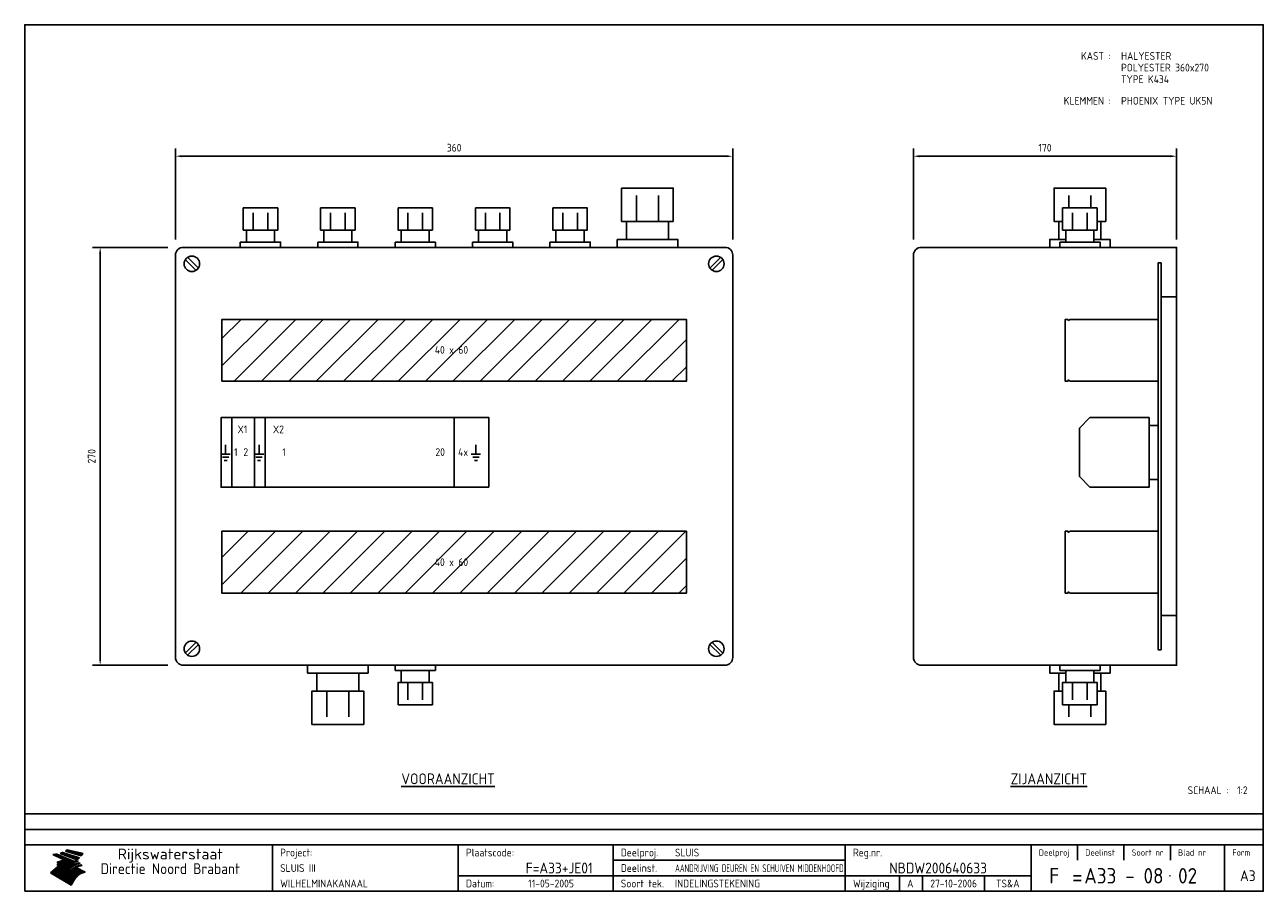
# Model space of a CAD drawing. Extents: x 20 to 820, y 20 to 580.
import ezdxf
from ezdxf.enums import TextEntityAlignment as Align

# ---------------------------------------------------------------- set-up
doc = ezdxf.new("R2010")
doc.units = 0
doc.header["$LTSCALE"] = 30
doc.header["$MEASUREMENT"] = 0
doc.layers.get('0').update_dxf_attribs({"linetype": 'CONTINUOUS'})
doc.layers.get('Defpoints').update_dxf_attribs({"linetype": 'CONTINUOUS'})
for name, color, linetype in [('0-25', 7, 'CONTINUOUS'), ('0-35', 2, 'CONTINUOUS'), ('0-50', 3, 'CONTINUOUS'), ('B-25', 7, 'CONTINUOUS'), ('B-35', 2, 'CONTINUOUS'), ('H-dim', 7, 'CONTINUOUS'), ('S-25', 7, 'CONTINUOUS')]:
    doc.layers.add(name, color=color, linetype=linetype)
doc.styles.add('ISO', font='iso.shx')
doc.styles.get("Standard").update_dxf_attribs({"font": 'iso.shx'})
doc.dimstyles.get("Standard").update_dxf_attribs({"dimtxt": 0.18, "dimasz": 0.18, "dimexe": 0.18, "dimexo": 0.0625, "dimgap": 0.09, "dimtad": 0, "dimtih": 1, "dimtoh": 1, "dimdec": 4, "dimzin": 0, "dimdsep": 46, "dimtxsty": 'Standard', "dimcen": 0.09, "dimadec": 0, "dimazin": 0, "dimtfac": 1, "dimtdec": 4, "dimtofl": 0, "dimtmove": 0, "dimatfit": 3, "dimfxl": 0, "dimtolj": 1, "dimtzin": 0, "dimarcsym": 0})

# ---------------------------------------------------------------- blocks, each defined once
blk = doc.blocks.new('KADER-A3')
at = {"layer": '0-25'}
for p, q in [((410, 35), (10, 35)), ((410, 30), (10, 30)), ((350, 25), (350, 20)), ((365, 25), (365, 20)), ((380, 25), (380, 20)), ((200, 20), (275, 20)), ((150, 15), (335, 15)), ((292.5, 15), (292.5, 10)), ((300, 15), (300, 10)), ((320, 15), (320, 10))]:
    blk.add_line(p, q, dxfattribs=at)
at = {"layer": '0-25', "color": 7}
for p, q in [((19.1, 21.89), (25.12, 19)), ((19.1, 21.89), (25.12, 19)), ((19.17, 21.86), (20.7, 21.86)), ((19.29, 21.8), (20.83, 21.8)), ((19.4, 21.75), (20.96, 21.75)), ((19.52, 21.69), (21.09, 21.69)), ((19.64, 21.63), (21.22, 21.63)), ((19.74, 21.92), (20.56, 21.92)), ((19.75, 21.58), (21.36, 21.58)), ((19.87, 21.52), (21.49, 21.52)), ((19.99, 21.47), (21.62, 21.47)), ((20.11, 21.41), (21.75, 21.41)), ((20.22, 21.35), (21.88, 21.35)), ((20.25, 21.97), (20.43, 21.97)), ((20.34, 21.3), (22.02, 21.3)), ((20.38, 21.99), (26.02, 19.59)), ((20.38, 21.99), (26.02, 19.59)), ((20.46, 21.24), (22.15, 21.24)), ((20.57, 21.18), (22.28, 21.18)), ((20.69, 21.13), (22.41, 21.13)), ((20.81, 21.07), (22.55, 21.07)), ((20.92, 21.02), (22.68, 21.02)), ((21.04, 20.96), (22.81, 20.96)), ((21.16, 20.9), (22.94, 20.9)), ((21.27, 20.85), (23.07, 20.85)), ((21.39, 20.79), (23.21, 20.79)), ((21.47, 22.25), (26.83, 20.19)), ((21.47, 22.25), (26.83, 20.19)), ((21.49, 22.25), (23.07, 22.25)), ((21.51, 20.73), (23.34, 20.73)), ((21.6, 22.2), (23.25, 22.2)), ((21.63, 20.68), (23.47, 20.68)), ((21.65, 22.31), (22.89, 22.31)), ((21.74, 20.62), (23.6, 20.62)), ((21.75, 22.14), (23.42, 22.14)), ((21.8, 22.37), (22.71, 22.37)), ((21.86, 20.57), (23.73, 20.57)), ((21.9, 22.08), (23.6, 22.08)), ((21.94, 22.42), (22.53, 22.42)), ((21.98, 20.51), (23.87, 20.51)), ((22.04, 22.03), (23.78, 22.03)), ((22.06, 22.48), (22.36, 22.48)), ((22.09, 20.45), (24, 20.45)), ((22.18, 22.53), (27.65, 20.8)), ((22.18, 22.53), (27.65, 20.8)), ((22.19, 21.97), (23.96, 21.97)), ((22.21, 20.4), (24.13, 20.4)), ((22.33, 20.34), (24.26, 20.34)), ((22.34, 21.92), (24.13, 21.92)), ((22.37, 20), (23.08, 20)), ((22.44, 20.28), (24.4, 20.28)), ((22.48, 21.86), (24.31, 21.86)), ((22.49, 20.06), (23.04, 20.06)), ((22.56, 20.23), (24.53, 20.23)), ((22.61, 20.12), (22.93, 20.12)), ((22.63, 21.8), (24.49, 21.8)), ((22.68, 20.17), (24.66, 20.17)), ((22.71, 20.17), (22.82, 20.17)), ((23.11, 20.02), (22.77, 20.2)), ((23.11, 20.02), (22.77, 20.2)), ((22.78, 21.75), (24.67, 21.75)), ((22.79, 20.12), (24.79, 20.12)), ((22.91, 20.06), (24.92, 20.06)), ((22.92, 21.69), (24.85, 21.69)), ((23.03, 20), (25.06, 20)), ((23.07, 21.63), (25.02, 21.63)), ((23.14, 22.99), (28.22, 21.46)), ((23.14, 22.99), (28.22, 21.46)), ((23.15, 22.98), (25.33, 22.98)), ((23.22, 21.58), (25.2, 21.58)), ((23.23, 23.04), (25.09, 23.04)), ((23.32, 23.1), (24.84, 23.1)), ((23.34, 22.93), (25.57, 22.93)), ((23.36, 21.52), (25.38, 21.52)), ((23.4, 23.15), (24.6, 23.15)), ((23.49, 23.21), (24.36, 23.21)), ((23.51, 21.47), (25.56, 21.47)), ((23.52, 22.87), (25.81, 22.87)), ((23.57, 23.27), (24.12, 23.27)), ((23.64, 23.32), (23.87, 23.32)), ((23.66, 21.41), (25.74, 21.41)), ((23.7, 23.36), (28.82, 22.17)), ((23.7, 23.36), (28.82, 22.17)), ((23.71, 22.82), (26.06, 22.82)), ((23.8, 21.35), (25.91, 21.35)), ((23.9, 22.76), (26.3, 22.76)), ((23.95, 21.3), (26.09, 21.3)), ((24.09, 22.7), (26.54, 22.7)), ((24.09, 21.24), (26.27, 21.24)), ((24.24, 21.18), (26.45, 21.18)), ((24.27, 22.65), (26.78, 22.65)), ((24.39, 21.13), (26.62, 21.13)), ((24.46, 22.59), (27.03, 22.59)), ((24.53, 21.07), (26.8, 21.07)), ((24.65, 22.53), (27.27, 22.53)), ((24.68, 21.02), (26.98, 21.02)), ((24.83, 20.96), (27.16, 20.96)), ((24.84, 22.48), (27.51, 22.48)), ((24.97, 20.9), (27.34, 20.9)), ((25.02, 22.42), (27.75, 22.42)), ((25.12, 20.85), (27.51, 20.85)), ((25.21, 22.37), (28, 22.37)), ((25.27, 20.79), (27.63, 20.79)), ((25.4, 22.31), (28.24, 22.31)), ((25.41, 20.73), (27.57, 20.73)), ((25.56, 20.68), (27.51, 20.68)), ((25.58, 22.25), (28.48, 22.25)), ((25.71, 20.62), (27.44, 20.62)), ((25.77, 22.2), (28.72, 22.2)), ((25.85, 20.57), (27.37, 20.57)), ((25.96, 22.14), (28.79, 22.14)), ((26, 20.51), (27.29, 20.51)), ((26.15, 22.08), (28.75, 22.08)), ((26.15, 20.45), (27.22, 20.45)), ((26.29, 20.4), (27.14, 20.4)), ((26.33, 22.03), (28.71, 22.03)), ((26.44, 20.34), (27.06, 20.34)), ((26.52, 21.97), (28.66, 21.97)), ((26.59, 20.28), (26.97, 20.28)), ((26.71, 21.92), (28.62, 21.92)), ((26.73, 20.23), (26.89, 20.23)), ((26.9, 21.86), (28.57, 21.86)), ((27.08, 21.8), (28.52, 21.8)), ((27.27, 21.75), (28.48, 21.75)), ((27.46, 21.69), (28.43, 21.69)), ((27.65, 21.63), (28.38, 21.63)), ((27.83, 21.58), (28.33, 21.58)), ((28.02, 21.52), (28.28, 21.52)), ((28.21, 21.47), (28.22, 21.47)), ((20.58, 17.88), (18.3, 16)), ((20.58, 17.88), (18.3, 16)), ((24.94, 11.97), (18.3, 16)), ((24.94, 11.97), (18.3, 16)), ((18.31, 16.01), (20.96, 16.01)), ((18.38, 16.07), (21.46, 16.07)), ((18.45, 16.12), (21.88, 16.12)), ((18.52, 16.18), (22.15, 16.18)), ((18.59, 16.23), (22.38, 16.23)), ((18.65, 16.29), (22.58, 16.29)), ((18.72, 16.35), (22.75, 16.35)), ((18.79, 16.4), (22.91, 16.4)), ((18.86, 16.46), (20.6, 16.46)), ((18.93, 16.52), (20.6, 16.52)), ((18.99, 16.57), (20.6, 16.57)), ((19.06, 16.63), (20.6, 16.63)), ((19.13, 16.68), (20.6, 16.68)), ((19.2, 16.74), (20.6, 16.74)), ((19.27, 16.8), (20.6, 16.8)), ((19.33, 16.85), (21.07, 16.85)), ((19.4, 16.91), (21.55, 16.91)), ((19.47, 16.97), (21.88, 16.97)), ((19.54, 17.02), (22.13, 17.02)), ((19.61, 17.08), (22.34, 17.08)), ((19.67, 17.13), (20.6, 17.13)), ((19.74, 17.19), (20.6, 17.19)), ((19.81, 17.25), (20.6, 17.25)), ((19.88, 17.3), (20.6, 17.3)), ((19.95, 17.36), (20.6, 17.36)), ((20.01, 17.42), (20.6, 17.42)), ((20.08, 17.47), (20.93, 17.47)), ((20.15, 17.53), (21.26, 17.53)), ((20.22, 17.58), (21.51, 17.58)), ((20.29, 17.64), (21.72, 17.64)), ((20.35, 17.7), (21.9, 17.7)), ((20.42, 17.75), (22.07, 17.75)), ((20.49, 17.81), (22.22, 17.81)), ((20.56, 17.87), (22.36, 17.87)), ((20.6, 19.11), (20.58, 19.51)), ((20.6, 19.11), (20.58, 19.51)), ((20.58, 19.5), (22.09, 19.5)), ((20.58, 19.44), (21.95, 19.44)), ((20.59, 19.38), (21.79, 19.38)), ((20.59, 19.33), (21.62, 19.33)), ((20.59, 19.27), (21.42, 19.27)), ((20.6, 19.22), (21.2, 19.22)), ((20.6, 19.16), (20.93, 19.16)), ((20.6, 19.11), (20.69, 19.12)), ((20.6, 19.11), (20.69, 19.12)), ((20.6, 18.79), (20.77, 18.81)), ((20.6, 18.79), (20.77, 18.81)), ((20.6, 18.29), (20.6, 18.79)), ((20.6, 18.29), (20.6, 18.79)), ((20.6, 18.77), (22.46, 18.77)), ((20.6, 18.71), (22.33, 18.71)), ((20.6, 18.65), (22.19, 18.65)), ((20.6, 18.6), (22.04, 18.6)), ((20.6, 18.54), (21.87, 18.54)), ((20.6, 18.48), (21.68, 18.48)), ((20.6, 18.43), (21.46, 18.43)), ((20.6, 18.37), (21.21, 18.37)), ((20.6, 18.29), (20.88, 18.32)), ((20.6, 18.29), (20.88, 18.32)), ((20.6, 18.32), (20.87, 18.32)), ((20.6, 17.88), (20.86, 17.91)), ((20.6, 17.88), (20.86, 17.91)), ((20.6, 17.43), (20.97, 17.48)), ((20.6, 17.43), (20.97, 17.48)), ((20.6, 17.43), (20.6, 17.09)), ((20.6, 17.43), (20.6, 17.09)), ((20.6, 17.09), (21.26, 17.16)), ((20.6, 17.09), (21.26, 17.16)), ((20.6, 16.8), (21.37, 16.89)), ((20.6, 16.8), (21.37, 16.89)), ((20.6, 16.8), (20.6, 16.45)), ((20.6, 16.8), (20.6, 16.45)), ((20.6, 16.45), (21.56, 16.56)), ((20.6, 16.45), (21.56, 16.56)), ((20.6, 15.97), (21.67, 16.09)), ((20.6, 15.97), (21.67, 16.09)), ((20.7, 16.46), (23.06, 16.46)), ((20.9, 19.55), (22.23, 19.55)), ((20.9, 18.82), (22.59, 18.82)), ((20.98, 17.92), (22.5, 17.92)), ((21.02, 17.13), (22.53, 17.13)), ((21.19, 19.61), (22.35, 19.61)), ((21.2, 16.52), (23.2, 16.52)), ((21.32, 18.88), (22.71, 18.88)), ((21.32, 17.98), (22.62, 17.98)), ((21.42, 19.67), (22.47, 19.67)), ((21.47, 17.19), (22.7, 17.19)), ((21.59, 18.03), (22.74, 18.03)), ((21.61, 18.93), (22.82, 18.93)), ((21.62, 19.72), (22.59, 19.72)), ((21.72, 16.57), (23.32, 16.57)), ((21.77, 17.25), (22.85, 17.25)), ((21.8, 19.78), (22.69, 19.78)), ((21.8, 18.09), (22.85, 18.09)), ((21.84, 18.99), (22.92, 18.99)), ((21.96, 19.83), (22.79, 19.83)), ((21.99, 18.15), (22.95, 18.15)), ((22.01, 17.3), (22.99, 17.3)), ((22.03, 19.05), (23.03, 19.05)), ((22.1, 16.63), (23.44, 16.63)), ((22.11, 19.89), (22.89, 19.89)), ((22.16, 18.2), (23.05, 18.2)), ((22.21, 19.1), (23.12, 19.1)), ((22.21, 17.36), (23.12, 17.36)), ((22.24, 19.95), (22.99, 19.95)), ((22.31, 18.26), (23.15, 18.26)), ((22.36, 19.16), (23.22, 19.16)), ((22.38, 16.68), (23.56, 16.68)), ((22.39, 17.42), (23.24, 17.42)), ((22.45, 18.32), (23.24, 18.32)), ((22.51, 19.22), (23.3, 19.22)), ((22.56, 17.47), (23.36, 17.47)), ((22.59, 18.37), (23.33, 18.37)), ((22.6, 16.74), (23.66, 16.74)), ((22.64, 19.27), (23.39, 19.27)), ((22.71, 18.43), (23.42, 18.43)), ((22.71, 17.53), (23.47, 17.53)), ((22.77, 19.33), (23.47, 19.33)), ((22.79, 16.8), (23.77, 16.8)), ((22.83, 18.48), (23.5, 18.48)), ((22.84, 17.58), (23.57, 17.58)), ((22.89, 19.38), (23.55, 19.38)), ((22.94, 18.54), (23.58, 18.54)), ((22.96, 16.85), (23.86, 16.85)), ((22.97, 17.64), (23.67, 17.64)), ((23, 19.44), (23.63, 19.44)), ((23.04, 18.6), (23.66, 18.6)), ((23.1, 19.5), (23.72, 19.5)), ((23.1, 17.7), (23.77, 17.7)), ((23.12, 16.91), (23.96, 16.91)), ((23.14, 18.65), (23.74, 18.65)), ((23.15, 19.95), (25.19, 19.95)), ((23.21, 19.55), (23.8, 19.55)), ((23.21, 17.75), (23.86, 17.75)), ((23.21, 16.01), (28.9, 16.01)), ((23.24, 18.71), (23.82, 18.71)), ((23.26, 19.89), (25.32, 19.89)), ((23.26, 16.97), (24.05, 16.97)), ((23.3, 19.61), (23.88, 19.61)), ((23.32, 17.81), (23.95, 17.81)), ((23.33, 18.77), (23.91, 18.77)), ((23.37, 16.07), (29.08, 16.07)), ((23.38, 19.83), (25.45, 19.83)), ((23.39, 19.67), (23.81, 19.67)), ((23.39, 17.02), (24.14, 17.02)), ((23.42, 18.82), (23.99, 18.82)), ((23.42, 17.87), (24.03, 17.87)), ((23.45, 19.7), (23.58, 19.79)), ((23.45, 19.7), (23.58, 19.79)), ((23.48, 19.72), (23.7, 19.72)), ((23.5, 19.78), (25.58, 19.78)), ((23.51, 18.88), (24.07, 18.88)), ((23.51, 16.12), (29.27, 16.12)), ((23.52, 17.92), (24.11, 17.92)), ((23.52, 17.08), (24.22, 17.08)), ((23.54, 18.9), (24.3, 19.42)), ((23.54, 18.9), (24.3, 19.42)), ((23.56, 19.78), (23.59, 19.78)), ((23.56, 19.39), (23.9, 19.62)), ((23.56, 19.39), (23.9, 19.62)), ((23.58, 19.79), (23.9, 19.62)), ((23.58, 19.79), (23.9, 19.62)), ((23.59, 18.93), (24.15, 18.93)), ((23.61, 19.72), (25.72, 19.72)), ((23.62, 17.98), (24.2, 17.98)), ((23.63, 17.13), (24.3, 17.13)), ((23.65, 18.59), (24.62, 19.25)), ((23.65, 18.59), (24.62, 19.25)), ((29.41, 16.17), (23.65, 16.17)), ((23.67, 18.99), (24.23, 18.99)), ((23.71, 18.03), (24.28, 18.03)), ((23.73, 19.67), (25.85, 19.67)), ((23.75, 19.05), (24.32, 19.05)), ((23.75, 17.19), (24.38, 17.19)), ((23.77, 16.23), (29.47, 16.23)), ((23.79, 18.09), (24.36, 18.09)), ((23.83, 19.1), (24.4, 19.1)), ((23.85, 19.61), (25.98, 19.61)), ((23.85, 17.25), (24.46, 17.25)), ((23.88, 18.15), (24.44, 18.15)), ((23.89, 16.29), (29.36, 16.29)), ((23.92, 19.16), (24.48, 19.16)), ((23.94, 18.19), (25.23, 19.07)), ((23.94, 18.19), (25.23, 19.07)), ((23.95, 17.3), (24.55, 17.3)), ((23.96, 19.55), (25.96, 19.55)), ((23.96, 18.2), (24.53, 18.2)), ((24, 19.22), (24.56, 19.22)), ((24, 16.35), (29.24, 16.35)), ((24.04, 18.26), (24.61, 18.26)), ((24.05, 17.36), (24.63, 17.36)), ((24.06, 17.88), (25.34, 18.76)), ((24.06, 17.88), (25.34, 18.76)), ((24.08, 19.5), (25.88, 19.5)), ((24.08, 19.27), (24.58, 19.27)), ((24.11, 16.4), (29.13, 16.4)), ((24.13, 18.32), (24.69, 18.32)), ((24.14, 17.42), (24.71, 17.42)), ((24.16, 19.33), (24.47, 19.33)), ((24.2, 19.44), (25.79, 19.44)), ((24.21, 18.37), (24.77, 18.37)), ((24.21, 16.46), (29.02, 16.46)), ((24.23, 17.47), (24.79, 17.47)), ((24.24, 17.48), (25.52, 18.36)), ((24.24, 17.48), (25.52, 18.36)), ((24.25, 19.38), (24.36, 19.38)), ((24.29, 18.43), (24.85, 18.43)), ((24.3, 19.42), (24.62, 19.25)), ((24.3, 19.42), (24.62, 19.25)), ((24.31, 19.38), (25.71, 19.38)), ((24.31, 17.53), (24.87, 17.53)), ((24.31, 16.52), (28.91, 16.52)), ((24.35, 17.17), (25.64, 18.05)), ((24.35, 17.17), (25.64, 18.05)), ((24.37, 18.48), (24.94, 18.48)), ((24.39, 17.58), (24.96, 17.58)), ((24.4, 16.57), (28.79, 16.57)), ((24.43, 19.33), (25.62, 19.33)), ((24.45, 18.54), (25.02, 18.54)), ((24.47, 17.64), (25.04, 17.64)), ((24.49, 16.63), (28.68, 16.63)), ((24.54, 18.6), (25.1, 18.6)), ((24.55, 19.27), (25.54, 19.27)), ((24.56, 17.7), (25.12, 17.7)), ((24.57, 16.68), (28.57, 16.68)), ((24.62, 18.65), (25.18, 18.65)), ((24.63, 16.72), (25.91, 17.6)), ((24.63, 16.72), (25.91, 17.6)), ((24.64, 17.75), (25.2, 17.75)), ((24.66, 16.74), (28.45, 16.74)), ((24.67, 19.22), (25.45, 19.22)), ((24.7, 18.71), (25.27, 18.71)), ((24.72, 17.81), (25.29, 17.81)), ((24.74, 16.8), (28.34, 16.8)), ((24.78, 19.16), (25.37, 19.16)), ((24.78, 18.77), (25.34, 18.77)), ((24.8, 17.87), (25.37, 17.87)), ((24.82, 16.85), (28.23, 16.85)), ((24.87, 18.82), (25.4, 18.82)), ((24.89, 17.92), (25.45, 17.92)), ((24.9, 19.1), (25.28, 19.1)), ((24.9, 16.91), (28.11, 16.91)), ((24.95, 18.88), (25.45, 18.88)), ((24.97, 17.98), (25.53, 17.98)), ((24.99, 16.97), (28, 16.97)), ((25.02, 19.05), (25.2, 19.05)), ((25.03, 18.93), (25.51, 18.93)), ((25.05, 18.03), (25.61, 18.03)), ((25.07, 17.02), (27.89, 17.02)), ((25.11, 18.99), (25.57, 18.99)), ((26.02, 19.59), (25.12, 19)), ((26.02, 19.59), (25.12, 19)), ((25.13, 18.09), (25.68, 18.09)), ((25.15, 17.08), (27.77, 17.08)), ((25.19, 19.05), (25.63, 19.05)), ((25.21, 18.15), (25.75, 18.15)), ((25.23, 17.13), (27.66, 17.13)), ((25.26, 19.1), (25.7, 19.1)), ((25.3, 18.2), (25.82, 18.2)), ((25.31, 17.19), (27.55, 17.19)), ((25.33, 19.16), (25.77, 19.16)), ((25.38, 18.26), (25.89, 18.26)), ((25.39, 19.22), (25.85, 19.22)), ((25.4, 17.25), (27.43, 17.25)), ((25.46, 18.32), (25.97, 18.32)), ((25.47, 19.27), (25.93, 19.27)), ((25.48, 17.3), (27.32, 17.3)), ((25.54, 19.33), (26.03, 19.33)), ((25.54, 18.37), (26.06, 18.37)), ((25.56, 17.36), (27.21, 17.36)), ((25.62, 18.43), (26.14, 18.43)), ((25.63, 19.38), (26.13, 19.38)), ((25.64, 17.42), (27.1, 17.42)), ((25.7, 18.48), (26.24, 18.48)), ((25.72, 19.44), (26.24, 19.44)), ((25.73, 17.47), (26.98, 17.47)), ((25.79, 18.54), (26.34, 18.54)), ((25.81, 17.53), (26.87, 17.53)), ((25.82, 19.5), (26.36, 19.5)), ((25.89, 18.6), (26.46, 18.6)), ((25.89, 17.58), (26.76, 17.58)), ((25.93, 19.55), (26.53, 19.55)), ((25.96, 17.64), (26.64, 17.64)), ((25.99, 18.65), (26.58, 18.65)), ((26.04, 17.7), (26.59, 17.7)), ((26.06, 19.61), (26.85, 19.61)), ((26.1, 18.71), (26.72, 18.71)), ((26.12, 17.75), (26.67, 17.75)), ((26.2, 17.81), (26.76, 17.81)), ((26.21, 19.67), (27.23, 19.67)), ((26.23, 18.77), (26.89, 18.77)), ((26.29, 17.87), (26.86, 17.87)), ((26.37, 18.82), (27.09, 18.82)), ((26.39, 17.92), (26.97, 17.92)), ((26.44, 19.72), (27.18, 19.72)), ((26.49, 17.98), (27.09, 17.98)), ((26.53, 18.88), (27.34, 18.88)), ((26.56, 17.68), (29.54, 16.2)), ((26.56, 17.68), (29.54, 16.2)), ((26.6, 18.03), (27.22, 18.03)), ((26.72, 18.09), (27.38, 18.09)), ((26.73, 18.93), (27.66, 18.93)), ((26.85, 18.15), (27.56, 18.15)), ((26.99, 18.99), (27.9, 18.99)), ((27, 18.2), (27.8, 18.2)), ((27.13, 19.78), (27.25, 19.64)), ((27.13, 19.78), (27.25, 19.64)), ((27.18, 18.26), (28.13, 18.26)), ((27.26, 19.05), (27.84, 19.05)), ((27.39, 18.32), (28.47, 18.32)), ((27.7, 18.37), (28.49, 18.37)), ((27.78, 19.1), (27.93, 18.96)), ((27.78, 19.1), (27.93, 18.96)), ((28, 18.43), (28.44, 18.43)), ((28.29, 15.83), (29.54, 16.2)), ((28.29, 15.83), (29.54, 16.2)), ((28.39, 18.48), (28.54, 18.32)), ((28.39, 18.48), (28.54, 18.32)), ((29.54, 16.2), (29.45, 16.17)), ((29.54, 16.2), (29.45, 16.17)), ((29.46, 16.18), (29.47, 16.18)), ((18.38, 15.95), (20.6, 15.95)), ((18.47, 15.9), (20.6, 15.9)), ((18.57, 15.84), (20.6, 15.84)), ((18.66, 15.78), (20.6, 15.78)), ((18.75, 15.73), (20.6, 15.73)), ((18.85, 15.67), (20.6, 15.67)), ((18.94, 15.62), (20.6, 15.62)), ((19.03, 15.56), (27.83, 15.56)), ((19.12, 15.5), (27.75, 15.5)), ((19.22, 15.45), (27.66, 15.45)), ((19.31, 15.39), (27.58, 15.39)), ((19.4, 15.33), (27.5, 15.33)), ((19.49, 15.28), (27.43, 15.28)), ((19.59, 15.22), (27.36, 15.22)), ((19.68, 15.17), (27.29, 15.17)), ((19.77, 15.11), (27.22, 15.11)), ((19.86, 15.05), (27.15, 15.05)), ((19.96, 15), (27.09, 15)), ((20.05, 14.94), (27.02, 14.94)), ((20.14, 14.88), (26.96, 14.88)), ((20.24, 14.83), (26.9, 14.83)), ((20.33, 14.77), (26.84, 14.77)), ((20.42, 14.72), (26.79, 14.72)), ((20.51, 14.66), (26.73, 14.66)), ((20.6, 15.97), (20.6, 15.58)), ((20.6, 15.97), (20.6, 15.58)), ((20.6, 15.58), (21.95, 15.73)), ((20.6, 15.58), (21.95, 15.73)), ((20.61, 14.6), (26.68, 14.6)), ((20.7, 14.55), (26.62, 14.55)), ((20.79, 14.49), (26.57, 14.49)), ((20.88, 14.43), (26.52, 14.43)), ((20.94, 15.62), (27.92, 15.62)), ((20.98, 14.38), (26.47, 14.38)), ((21.07, 14.32), (26.42, 14.32)), ((21.16, 14.27), (26.38, 14.27)), ((21.25, 14.21), (26.33, 14.21)), ((21.35, 14.15), (26.29, 14.15)), ((21.44, 14.1), (26.24, 14.1)), ((21.45, 15.67), (28.01, 15.67)), ((21.53, 14.04), (26.2, 14.04)), ((21.63, 13.98), (26.16, 13.98)), ((21.72, 13.93), (26.12, 13.93)), ((21.81, 13.87), (26.08, 13.87)), ((21.9, 13.82), (26.04, 13.82)), ((21.96, 15.73), (28.11, 15.73)), ((22, 13.76), (26, 13.76)), ((22.09, 13.7), (25.96, 13.7)), ((22.18, 13.65), (25.93, 13.65)), ((22.27, 13.59), (25.89, 13.59)), ((22.34, 15.78), (28.21, 15.78)), ((22.37, 13.53), (25.86, 13.53)), ((22.46, 13.48), (25.82, 13.48)), ((22.55, 13.42), (25.79, 13.42)), ((22.62, 15.84), (28.33, 15.84)), ((22.65, 13.37), (25.76, 13.37)), ((22.74, 13.31), (25.73, 13.31)), ((22.83, 13.25), (25.69, 13.25)), ((22.84, 15.9), (28.52, 15.9)), ((22.92, 13.2), (25.66, 13.2)), ((23.02, 13.14), (25.63, 13.14)), ((23.04, 15.95), (28.71, 15.95)), ((23.11, 13.08), (25.59, 13.08)), ((23.2, 13.03), (25.56, 13.03)), ((23.29, 12.97), (25.53, 12.97)), ((23.39, 12.92), (25.5, 12.92)), ((23.48, 12.86), (25.46, 12.86)), ((23.57, 12.8), (25.43, 12.8)), ((23.66, 12.75), (25.4, 12.75)), ((23.76, 12.69), (25.36, 12.69)), ((23.85, 12.63), (25.33, 12.63)), ((23.94, 12.58), (25.3, 12.58)), ((24.04, 12.52), (25.26, 12.52)), ((24.13, 12.47), (25.23, 12.47)), ((24.22, 12.41), (25.2, 12.41)), ((24.31, 12.35), (25.17, 12.35)), ((24.41, 12.3), (25.13, 12.3)), ((24.5, 12.24), (25.1, 12.24)), ((24.59, 12.18), (25.07, 12.18)), ((24.68, 12.13), (25.03, 12.13)), ((24.78, 12.07), (25, 12.07)), ((24.87, 12.02), (24.97, 12.02)), ((24.94, 11.97), (25.81, 13.45)), ((24.94, 11.97), (25.81, 13.45))]:
    blk.add_line(p, q, dxfattribs=at)
for centre, radius, start, end in [((19.15, 29.7), 7.8, 269.6055, 279.0886), ((19.15, 29.7), 7.8, 269.6055, 279.0886), ((19.93, 25.38), 5.91, 276.3402, 298.7463), ((19.93, 25.38), 5.91, 276.3402, 298.7463), ((19.84, 25.09), 6.03, 278.129, 302.868), ((19.84, 25.09), 6.03, 278.129, 302.868), ((19.84, 27.26), 5.27, 288.0217, 296.3084), ((19.84, 27.26), 5.27, 288.0217, 296.3084), ((20.49, 27.56), 5.28, 300.0654, 307.393), ((20.49, 27.56), 5.28, 300.0654, 307.393), ((24.11, 24.7), 5.26, 301.1147, 312.2814), ((24.11, 24.7), 5.26, 301.1147, 312.2814), ((21.95, 27.32), 8.59, 316.9248, 323.1399), ((21.95, 27.32), 8.59, 316.9248, 323.1399), ((20.21, 23.78), 5.91, 273.6149, 304.3803), ((20.21, 23.78), 5.91, 273.6149, 304.3803), ((20.35, 24.56), 5.76, 274.164, 302.5474), ((20.35, 24.56), 5.76, 274.164, 302.5474), ((20.05, 24.28), 6.02, 277.9472, 305.7139), ((20.05, 24.28), 6.02, 277.9472, 305.7139), ((20.04, 23.49), 6.09, 278.8115, 306.4242), ((20.04, 23.49), 6.09, 278.8115, 306.4242), ((20.53, 23.07), 5.96, 277.0519, 304.973), ((20.53, 23.07), 5.96, 277.0519, 304.973), ((20.72, 22.76), 5.91, 276.3402, 304.3803), ((20.72, 22.76), 5.91, 276.3402, 304.3803), ((21.06, 22.34), 5.81, 274.9043, 303.1745), ((21.06, 22.34), 5.81, 274.9043, 303.1745), ((20.82, 22.06), 6.04, 278.1111, 305.8489), ((20.82, 22.06), 6.04, 278.1111, 305.8489), ((21.3, 21.6), 5.91, 276.3402, 304.3803), ((21.3, 21.6), 5.91, 276.3402, 304.3803), ((27.05, 17.17), 2.63, 107.4286, 133.7799), ((27.05, 17.17), 2.63, 107.4286, 133.7799), ((27.45, 16.91), 2.81, 110.4143, 138.7411), ((27.45, 16.91), 2.81, 110.4143, 138.7411), ((27.57, 15.64), 3.4, 98.1566, 126.9045), ((27.57, 15.64), 3.4, 98.1566, 126.9045), ((27.91, 15.54), 3.39, 100.5835, 132.088), ((27.91, 15.54), 3.39, 100.5835, 132.088), ((28.21, 14.74), 3.67, 95.7581, 128.7216), ((28.21, 14.74), 3.67, 95.7581, 128.7216), ((27.01, 16.84), 2.93, 87.7348, 104.8316), ((27.01, 16.84), 2.93, 87.7348, 104.8316), ((27.37, 15.71), 3.93, 91.7838, 103.2817), ((27.37, 15.71), 3.93, 91.7838, 103.2817), ((28.4, 15.05), 3.21, 96.3886, 125.0052), ((28.4, 15.05), 3.21, 96.3886, 125.0052), ((27.82, 16.31), 2.8, 90.634, 105.1984), ((27.82, 16.31), 2.8, 90.634, 105.1984), ((28.19, 15.04), 3.93, 93.8342, 103.2817), ((28.19, 15.04), 3.93, 93.8342, 103.2817), ((28.58, 15.69), 2.8, 93.8141, 105.1984), ((28.58, 15.69), 2.8, 93.8141, 105.1984), ((28.95, 14.41), 3.93, 96.0135, 103.2817), ((28.95, 14.41), 3.93, 96.0135, 103.2817), ((31.24, 10.26), 6.3, 117.9568, 149.6251), ((31.24, 10.26), 6.3, 117.9568, 149.6251)]:
    blk.add_arc(centre, radius, start, end, dxfattribs=at)
at = {"layer": '0-35'}
for p, q in [((90, 25), (90, 10)), ((150, 25), (150, 10)), ((200, 25), (200, 10)), ((275, 25), (275, 10)), ((335, 25), (335, 10)), ((397.5, 25), (397.5, 10))]:
    blk.add_line(p, q, dxfattribs=at)
at = {"layer": '0-50'}
for p, q in [((10, 25), (410, 25)), ((348.75, 15), (351.25, 15)), ((348.75, 13.5), (351.25, 13.5))]:
    blk.add_line(p, q, dxfattribs=at)
blk.add_lwpolyline([(10, 10), (410, 10), (410, 290), (10, 290)], close=True, dxfattribs=at)
at = {"layer": '0-50', "const_width": 0.25}
blk.add_lwpolyline([(379.75, 15, 1), (380, 15, 1)], format="xyb", close=True, dxfattribs=at)
at = {"layer": '0-25', "style": 'ISO'}
for s, height, p in [('Project:', 2.5, (92.5, 22.5)), ('Plaatscode:', 2.5, (152.5, 22.5)), ('Deelproj.', 2.5, (202.5, 22.5)), ('Reg.nr.', 2.5, (277.5, 22.5)), ('Deelproj', 2, (337.5, 22.5)), ('Deelinst', 2, (352.5, 22.5)), ('Soort nr', 2, (367.5, 22.5)), ('Blad nr', 2, (382.5, 22.5)), ('Form', 2, (400, 22.5)), ('Deelinst.', 2.5, (202.5, 17.5)), ('Datum:', 2.5, (152.5, 12.5)), ('Soort tek.', 2.5, (202.5, 12.5)), ('Wijziging', 2.5, (277.5, 12.5))]:
    blk.add_text(s, height=height, dxfattribs=at).set_placement(p, align=Align.MIDDLE_LEFT)
for tag, p in [('N', (220, 22.5)), ('B', (92.5, 17.5)), ('P', (220, 17.5)), ('C', (92.5, 12.5)), ('U', (220, 12.5)), ('REV', (295, 12.5))]:
    blk.add_attdef(tag, text='', height=2.5, dxfattribs=at).set_placement(p, align=Align.MIDDLE_LEFT)
for tag, p in [('W', (180, 12.5)), ('Z', (310, 12.5)), ('Y', (327.5, 12.5))]:
    blk.add_attdef(tag, text='', height=2.5, dxfattribs=at).set_placement(p, align=Align.MIDDLE)
at = {"layer": '0-35', "style": 'ISO', "width": 1.00614}
blk.add_text('Rijkswaterstaat', height=3.5, dxfattribs=at).set_placement((40, 20.28), (74, 20.28), align=Align.FIT)
at = {"layer": '0-35', "color": 2, "style": 'ISO', "width": 0.948867}
blk.add_text('Directie Noord Brabant', height=3.5, dxfattribs=at).set_placement((34.5, 15.53), (79.5, 15.53), align=Align.FIT)
at = {"layer": '0-35', "style": 'ISO'}
for tag, p in [('X', (178.5, 17.5)), ('FORM', (402.5, 15))]:
    blk.add_attdef(tag, text='', height=3.5, dxfattribs=at).set_placement(p, align=Align.MIDDLE_LEFT)
blk.add_attdef('RNR', text='', height=3.5, dxfattribs=at).set_placement((305, 17.5), align=Align.MIDDLE)
at = {"layer": '0-50', "style": 'ISO'}
for tag, p in [('M', (342.5, 15)), ('O', (365, 15))]:
    blk.add_attdef(tag, text='', height=5, dxfattribs=at).set_placement(p, align=Align.MIDDLE)
blk.add_attdef('Q', text='', height=5, dxfattribs=at).set_placement((382.5, 15), align=Align.MIDDLE_LEFT)
blk = doc.blocks.new('*D1')
at = {"layer": 'Defpoints', "color": 0}
for p in [(117.35, 495.04), (117.35, 436.11), (477.35, 436.11)]:
    blk.add_point(p, dxfattribs=at)
at = {"layer": 'H-dim'}
for p, q in [((117.35, 441.11), (117.35, 500.04)), ((477.35, 441.11), (477.35, 500.04)), ((473.35, 495.04), (121.35, 495.04))]:
    blk.add_line(p, q, dxfattribs=at)
for points in [[(121.35, 495.7), (121.35, 494.37), (117.35, 495.04)], [(473.35, 495.7), (473.35, 494.37), (477.35, 495.04)]]:
    blk.add_solid(points, dxfattribs=at)
at = {"layer": 'H-dim', "insert": (297.35, 500.54), "char_height": 5, "attachment_point": 5, "style": 'ISO'}
blk.add_mtext('\\A1;360', dxfattribs=at)
blk = doc.blocks.new('*D2')
at = {"layer": 'Defpoints', "color": 0}
for p in [(68.7, 436.11), (117.35, 436.11), (117.35, 166.11)]:
    blk.add_point(p, dxfattribs=at)
at = {"layer": 'H-dim'}
for p, q in [((112.35, 436.11), (63.7, 436.11)), ((68.7, 170.11), (68.7, 432.11)), ((112.35, 166.11), (63.7, 166.11))]:
    blk.add_line(p, q, dxfattribs=at)
for points in [[(68.04, 432.11), (69.37, 432.11), (68.7, 436.11)], [(68.04, 170.11), (69.37, 170.11), (68.7, 166.11)]]:
    blk.add_solid(points, dxfattribs=at)
at = {"layer": 'H-dim', "insert": (63.2, 301.11), "char_height": 5, "attachment_point": 5, "rotation": 90, "style": 'ISO'}
blk.add_mtext('\\A1;270', dxfattribs=at)
blk = doc.blocks.new('*D3')
at = {"layer": 'Defpoints', "color": 0}
for p in [(764.06, 495.04), (594.06, 436.11), (764.06, 436.11)]:
    blk.add_point(p, dxfattribs=at)
at = {"layer": 'H-dim'}
for p, q in [((594.06, 441.11), (594.06, 500.04)), ((764.06, 441.11), (764.06, 500.04)), ((598.06, 495.04), (760.06, 495.04))]:
    blk.add_line(p, q, dxfattribs=at)
for points in [[(598.06, 495.7), (598.06, 494.37), (594.06, 495.04)], [(760.06, 495.7), (760.06, 494.37), (764.06, 495.04)]]:
    blk.add_solid(points, dxfattribs=at)
at = {"layer": 'H-dim', "insert": (679.06, 500.54), "char_height": 5, "attachment_point": 5, "style": 'ISO'}
blk.add_mtext('\\A1;170', dxfattribs=at)

msp = doc.modelspace()

# ---------------------------------------------------------------- hatches: boundary and pattern name
at = {"layer": '0-25'}
h = msp.add_hatch(dxfattribs=at)
h.set_pattern_fill('ANSI31', color=256, scale=100, style=0)
h.paths.add_polyline_path([(447.35, 389.61), (147.35, 389.61), (147.35, 349.61), (447.35, 349.61)])
h.paths.add_polyline_path([(447.35, 252.61), (147.35, 252.61), (147.35, 212.61), (447.35, 212.61)])
h.paths.add_polyline_path([(282.94, 366.12), (308.3, 366.12), (308.3, 373.62), (282.94, 373.62)], flags=24)
h.paths.add_polyline_path([(282.94, 228.89), (308.3, 228.89), (308.3, 236.39), (282.94, 236.39)], flags=24)

# ---------------------------------------------------------------- linework, layer by layer
for p, q in [((415.14, 452.88), (415.14, 469.6)), ((429.33, 452.88), (429.33, 469.6)), ((694.47, 461.67), (694.47, 469.6)), ((708.66, 461.67), (708.66, 469.6)), ((167.51, 447.29), (167.51, 458.44)), ((176.97, 447.29), (176.97, 458.44)), ((217.51, 447.29), (217.51, 458.44)), ((226.97, 447.29), (226.97, 458.44)), ((267.51, 447.29), (267.51, 458.44)), ((276.97, 447.29), (276.97, 458.44)), ((317.51, 447.29), (317.51, 458.44)), ((326.97, 447.29), (326.97, 458.44)), ((367.51, 447.29), (367.51, 458.44)), ((376.97, 447.29), (376.97, 458.44)), ((696.83, 447.29), (696.83, 458.44)), ((706.29, 447.29), (706.29, 458.44)), ((123.71, 428.33), (130.78, 421.26)), ((125.13, 429.75), (132.2, 422.68)), ((469.57, 429.75), (462.5, 422.68)), ((470.98, 428.33), (463.91, 421.26)), ((754.06, 404.1), (764.06, 404.1)), ((695.22, 389.61), (693.89, 388.79)), ((693.89, 388.79), (693.89, 389.27)), ((694.06, 389.61), (694.06, 389.21)), ((693.89, 350.44), (693.89, 349.96)), ((695.22, 349.61), (693.89, 350.44)), ((694.06, 349.61), (694.06, 350.11)), ((701.23, 319.26), (708.08, 326.11)), ((752.06, 321.11), (746.23, 321.11)), ((701.23, 287.97), (708.08, 281.11)), ((752.06, 286.11), (746.23, 286.11)), ((695.22, 252.61), (693.89, 251.78)), ((693.89, 251.78), (693.89, 252.27)), ((694.06, 252.61), (694.06, 252.11)), ((693.89, 213.44), (693.89, 212.95)), ((695.22, 212.61), (693.89, 213.44)), ((694.06, 212.61), (694.06, 213.02)), ((754.06, 198.12), (764.06, 198.12)), ((123.71, 173.89), (130.78, 180.96)), ((125.13, 172.48), (132.2, 179.55)), ((469.57, 172.48), (462.5, 179.55)), ((470.98, 173.89), (463.91, 180.96)), ((267.51, 154.93), (267.51, 143.79)), ((276.97, 154.93), (276.97, 143.79)), ((696.83, 154.93), (696.83, 143.79)), ((706.29, 154.93), (706.29, 143.79)), ((215.14, 149.35), (215.14, 132.62)), ((229.33, 149.35), (229.33, 132.62)), ((694.47, 140.55), (694.47, 132.62)), ((708.66, 140.55), (708.66, 132.62))]:
    msp.add_line(p, q, dxfattribs=at)
for points in [[(405.53, 474.45), (438.94, 474.45), (438.94, 452.88), (405.53, 452.88)], [(161.1, 461.67), (183.37, 461.67), (183.37, 447.29), (161.1, 447.29)], [(211.1, 461.67), (233.37, 461.67), (233.37, 447.29), (211.1, 447.29)], [(261.1, 461.67), (283.37, 461.67), (283.37, 447.29), (261.1, 447.29)], [(311.1, 461.67), (333.37, 461.67), (333.37, 447.29), (311.1, 447.29)], [(361.1, 461.67), (383.37, 461.67), (383.37, 447.29), (361.1, 447.29)], [(690.43, 461.67), (712.7, 461.67), (712.7, 447.29), (690.43, 447.29)], [(402.72, 441.23), (441.75, 441.23), (441.75, 436.11), (402.72, 436.11)], [(159.23, 439.52), (185.24, 439.52), (185.24, 436.11), (159.23, 436.11)], [(209.23, 439.52), (235.24, 439.52), (235.24, 436.11), (209.23, 436.11)], [(259.23, 439.52), (285.24, 439.52), (285.24, 436.11), (259.23, 436.11)], [(309.23, 439.52), (335.24, 439.52), (335.24, 436.11), (309.23, 436.11)], [(359.23, 439.52), (385.24, 439.52), (385.24, 436.11), (359.23, 436.11)], [(688.55, 439.52), (714.57, 439.52), (714.57, 436.11), (688.55, 436.11)], [(754.06, 176.11), (754.06, 426.11), (752.06, 426.11), (752.06, 176.11)], [(147.35, 349.61), (447.35, 349.61), (447.35, 389.61), (147.35, 389.61)], [(153.75, 281.11), (153.75, 326.11), (146.86, 326.11), (146.86, 281.11)], [(168.45, 281.11), (168.45, 326.11), (153.75, 326.11), (153.75, 281.11)], [(175.34, 281.11), (175.34, 326.11), (168.45, 326.11), (168.45, 281.11)], [(297.34, 281.11), (297.34, 326.11), (175.34, 326.11), (175.34, 281.11)], [(319.81, 281.11), (319.81, 326.11), (297.34, 326.11), (297.34, 281.11)], [(147.35, 252.61), (447.35, 252.61), (447.35, 212.61), (147.35, 212.61)], [(202.72, 160.99), (241.75, 160.99), (241.75, 166.11), (202.72, 166.11)], [(259.23, 162.7), (285.24, 162.7), (285.24, 166.11), (259.23, 166.11)], [(688.55, 162.7), (714.57, 162.7), (714.57, 166.11), (688.55, 166.11)], [(261.1, 140.55), (283.37, 140.55), (283.37, 154.93), (261.1, 154.93)], [(690.43, 140.55), (712.7, 140.55), (712.7, 154.93), (690.43, 154.93)], [(205.53, 127.77), (238.94, 127.77), (238.94, 149.35), (205.53, 149.35)]]:
    msp.add_lwpolyline(points, close=True, dxfattribs=at)
for points in [[(690.43, 452.88), (684.86, 452.88), (684.86, 474.45), (718.27, 474.45), (718.27, 452.88), (712.7, 452.88)], [(435.88, 452.88), (435.88, 441.23), (408.59, 441.23), (408.59, 452.88)], [(692.47, 441.23), (687.92, 441.23), (687.92, 452.88)], [(715.2, 452.88), (715.2, 441.23), (710.66, 441.23)], [(181.33, 447.29), (181.33, 439.52), (163.14, 439.52), (163.14, 447.29)], [(231.33, 447.29), (231.33, 439.52), (213.14, 439.52), (213.14, 447.29)], [(281.33, 447.29), (281.33, 439.52), (263.14, 439.52), (263.14, 447.29)], [(331.33, 447.29), (331.33, 439.52), (313.14, 439.52), (313.14, 447.29)], [(381.33, 447.29), (381.33, 439.52), (363.14, 439.52), (363.14, 447.29)], [(710.66, 441.23), (721.08, 441.23), (721.08, 436.11), (682.05, 436.11), (682.05, 441.23), (692.47, 441.23)], [(710.66, 447.29), (710.66, 439.52), (692.47, 439.52), (692.47, 447.29)], [(694.06, 389.61), (692.06, 389.61), (692.06, 349.61), (694.06, 349.61)], [(695.22, 349.61), (752.06, 349.61), (752.06, 389.61), (695.22, 389.61)], [(708.08, 281.11), (746.23, 281.11), (746.23, 326.11), (708.08, 326.11)], [(701.23, 319.26), (701.23, 287.97)], [(694.06, 212.61), (692.06, 212.61), (692.06, 252.61), (694.06, 252.61)], [(695.22, 252.61), (752.06, 252.61), (752.06, 212.61), (695.22, 212.61)], [(235.88, 149.35), (235.88, 160.99), (208.59, 160.99), (208.59, 149.35)], [(281.33, 154.93), (281.33, 162.7), (263.14, 162.7), (263.14, 154.93)], [(710.66, 160.99), (721.08, 160.99), (721.08, 166.11), (682.05, 166.11), (682.05, 160.99), (692.47, 160.99)], [(692.47, 160.99), (687.92, 160.99), (687.92, 149.35)], [(710.66, 154.93), (710.66, 162.7), (692.47, 162.7), (692.47, 154.93)], [(715.2, 149.35), (715.2, 160.99), (710.66, 160.99)], [(690.43, 149.35), (684.86, 149.35), (684.86, 127.77), (718.27, 127.77), (718.27, 149.35), (712.7, 149.35)]]:
    msp.add_lwpolyline(points, dxfattribs=at)
for centre in [(127.95, 425.51), (466.74, 425.51), (127.95, 176.72), (466.74, 176.72)]:
    msp.add_circle(centre, 5, dxfattribs=at)
at = {"layer": '0-35'}
for points in [[(122.35, 166.11), (472.35, 166.11, 0.414214), (477.35, 171.11), (477.35, 431.11, 0.414214), (472.35, 436.11), (122.35, 436.11, 0.414214), (117.35, 431.11), (117.35, 171.11, 0.414214)], [(599.06, 166.11), (764.06, 166.11), (764.06, 436.11), (599.06, 436.11, 0.414214), (594.06, 431.11), (594.06, 171.11, 0.414214)]]:
    msp.add_lwpolyline(points, format="xyb", close=True, dxfattribs=at)
at = {"layer": 'S-25'}
for p, q in [((149.75, 308.46), (149.75, 302.46)), ((171.34, 308.46), (171.34, 302.46)), ((311.42, 308.46), (311.42, 302.46)), ((152.75, 302.46), (146.75, 302.46)), ((151.75, 300.46), (147.75, 300.46)), ((150.75, 298.46), (148.75, 298.46)), ((174.34, 302.46), (168.34, 302.46)), ((173.34, 300.46), (169.34, 300.46)), ((172.34, 298.46), (170.34, 298.46)), ((314.42, 302.46), (308.42, 302.46)), ((313.42, 300.46), (309.42, 300.46)), ((312.42, 298.46), (310.42, 298.46))]:
    msp.add_line(p, q, dxfattribs=at)

# ---------------------------------------------------------------- block references
ref = msp.add_blockref('KADER-A3', (0, 0), dxfattribs=dict(xscale=2, yscale=2, zscale=2))
ref.add_attrib('B', 'SLUIS III', dxfattribs={"layer": '0-25', "height": 5, "style": 'ISO'}).set_placement((185, 35), align=Align.MIDDLE_LEFT)
ref.add_attrib('C', 'WILHELMINAKANAAL', dxfattribs={"layer": '0-25', "height": 5, "style": 'ISO'}).set_placement((185, 25), align=Align.MIDDLE_LEFT)
ref.add_attrib('N', 'SLUIS', dxfattribs={"layer": '0-25', "height": 5, "style": 'ISO'}).set_placement((440, 45), align=Align.MIDDLE_LEFT)
ref.add_attrib('U', 'INDELINGSTEKENING', dxfattribs={"layer": '0-25', "height": 5, "style": 'ISO'}).set_placement((440, 25), align=Align.MIDDLE_LEFT)
ref.add_attrib('M', 'F', dxfattribs={"layer": '0-50', "height": 10, "style": 'ISO'}).set_placement((685, 30), align=Align.MIDDLE)
ref.add_attrib('O', 'A33 - 08', dxfattribs={"layer": '0-50', "height": 10, "style": 'ISO'}).set_placement((730, 30), align=Align.MIDDLE)
ref.add_attrib('Q', '02', dxfattribs={"layer": '0-50', "height": 10, "style": 'ISO'}).set_placement((765, 30), align=Align.MIDDLE_LEFT)
ref.add_attrib('X', 'F=A33+JE01', dxfattribs={"layer": '0-35', "height": 7, "style": 'ISO'}).set_placement((343.62, 35), align=Align.MIDDLE_LEFT)
ref.add_attrib('RNR', 'NBDW200640633', dxfattribs={"layer": '0-35', "height": 7, "style": 'ISO'}).set_placement((610, 35), align=Align.MIDDLE)
ref.add_attrib('W', '11-05-2005', dxfattribs={"layer": '0-25', "height": 5, "style": 'ISO'}).set_placement((360, 25), align=Align.MIDDLE)
ref.add_attrib('FORM', 'A3', dxfattribs={"layer": '0-35', "height": 7, "style": 'ISO'}).set_placement((805, 30), align=Align.MIDDLE_LEFT)
ref.add_attrib('REV', 'A', dxfattribs={"layer": '0-25', "height": 5, "style": 'ISO'}).set_placement((590, 25), align=Align.MIDDLE_LEFT)
ref.add_attrib('Z', '27-10-2006', dxfattribs={"layer": '0-25', "height": 5, "style": 'ISO'}).set_placement((620, 25), align=Align.MIDDLE)
ref.add_attrib('Y', 'TS&A', dxfattribs={"layer": '0-25', "height": 5, "style": 'ISO'}).set_placement((655, 25), align=Align.MIDDLE)

# ---------------------------------------------------------------- texts
at = {"layer": 'B-25'}
for s, p in [('KAST :', (721.46, 557.33)), ('KLEMMEN :', (721.46, 528.38))]:
    msp.add_text(s, height=5, dxfattribs=at).set_placement(p, align=Align.RIGHT)
for s, p in [('HALYESTER', (728.16, 557.33)), ('POLYESTER 360x270', (728.16, 549.81)), ('TYPE K434', (728.16, 542.3)), ('PHOENIX TYPE UK5N', (728.16, 528.38)), ('SCHAAL :  1:2', (771.17, 82.78))]:
    msp.add_text(s, height=5, dxfattribs=at).set_placement(p)
for s, p in [('40 x 60', (295.62, 369.87)), ('X1', (160.61, 318.51)), ('X2', (183.86, 318.51)), ('1', (156.32, 303.82)), ('2', (162.74, 303.82)), ('1', (187.48, 303.82)), ('20', (288.35, 303.82)), ('4x', (303.14, 303.82)), ('40 x 60', (295.62, 232.64))]:
    msp.add_text(s, height=5, dxfattribs=at).set_placement(p, align=Align.MIDDLE_CENTER)
at = {"layer": 'B-25', "width": 0.793955}
msp.add_text('AANDRIJVING DEUREN EN SCHUIVEN MIDDENHOOFD', height=5, dxfattribs=at).set_placement((440.09, 32.37), (548.98, 32.37), align=Align.FIT)
at = {"layer": 'B-35'}
for s, p in [('%%UVOORAANZICHT', (293.39, 92.66)), ('%%UZIJAANZICHT', (681.56, 92.66))]:
    msp.add_text(s, height=7, dxfattribs=at).set_placement(p, align=Align.MIDDLE_CENTER)

# ---------------------------------------------------------------- dimensions: what is measured, and where the dimension line sits
at = {"layer": 'H-dim'}
for base, p1, p2, picture, middle in [((117.35, 495.04), (477.35, 436.11), (117.35, 436.11), '*D1', (297.35, 500.54)), ((764.06, 495.04), (594.06, 436.11), (764.06, 436.11), '*D3', (679.06, 500.54))]:
    dim = msp.add_linear_dim(base=base, p1=p1, p2=p2, dimstyle='Standard', override={"dimscale": 2, "dimtxt": 2.5, "dimasz": 2, "dimexe": 2.5, "dimexo": 2.5, "dimgap": 1.5, "dimtad": 1, "dimtih": 0, "dimtoh": 0, "dimdec": 0, "dimtxsty": 'ISO', "dimcen": -2.5, "dimclrd": 256, "dimclre": 256, "dimclrt": 256, "dimtfac": 0.75, "dimtdec": 0, "dimtix": 1, "dimtofl": 1, "dimtmove": 2, "dimtvp": 1.5, "dimlwd": 65535, "dimlwe": 65535}, dxfattribs=at)
    dim.commit()
    dim.dimension.update_dxf_attribs({"geometry": picture, "text_midpoint": middle})
dim = msp.add_linear_dim(base=(68.7, 436.11), p1=(117.35, 166.11), p2=(117.35, 436.11), angle=90, dimstyle='Standard', override={"dimscale": 2, "dimtxt": 2.5, "dimasz": 2, "dimexe": 2.5, "dimexo": 2.5, "dimgap": 1.5, "dimtad": 1, "dimtih": 0, "dimtoh": 0, "dimdec": 0, "dimtxsty": 'ISO', "dimcen": -2.5, "dimclrd": 256, "dimclre": 256, "dimclrt": 256, "dimtfac": 0.75, "dimtdec": 0, "dimtix": 1, "dimtofl": 1, "dimtmove": 2, "dimtvp": 1.5, "dimlwd": 65535, "dimlwe": 65535}, dxfattribs=at)
dim.commit()
dim.dimension.update_dxf_attribs({"geometry": '*D2', "text_midpoint": (63.2, 301.11)})

doc.saveas('drawing.dxf')
